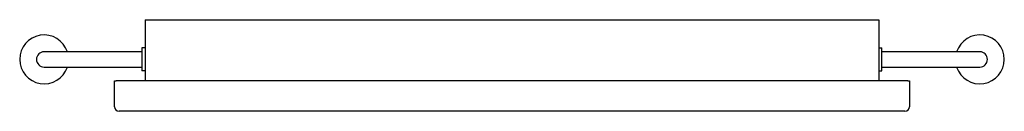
# Model space of a CAD drawing. Header units: metres. Extents: x 1294.896 to 1295.54, y 436.051 to 436.111.
import ezdxf

# ---------------------------------------------------------------- set-up
doc = ezdxf.new("R2010")
doc.units = ezdxf.units.M
doc.layers.add('sanindusa', color=3, linetype='Continuous')

msp = doc.modelspace()

# ---------------------------------------------------------------- linework, layer by layer
at = {"layer": 'sanindusa'}
for p, q in [((1294.97762, 436.11145), (1295.45762, 436.11145)), ((1294.97762, 436.11145), (1294.97762, 436.07145)), ((1295.45762, 436.11145), (1295.45762, 436.07145)), ((1294.97762, 436.09295), (1294.97562, 436.09295)), ((1294.97562, 436.09295), (1294.97562, 436.07795)), ((1295.45762, 436.09295), (1295.45962, 436.09295)), ((1295.45962, 436.07795), (1295.45962, 436.09295)), ((1294.94162, 436.09045), (1294.91162, 436.09045)), ((1294.97562, 436.09045), (1294.94162, 436.09045)), ((1295.49362, 436.09045), (1295.45962, 436.09045)), ((1295.52362, 436.09045), (1295.49362, 436.09045)), ((1294.91162, 436.08045), (1294.94162, 436.08045)), ((1294.94162, 436.08045), (1294.97562, 436.08045)), ((1295.45962, 436.08045), (1295.49362, 436.08045)), ((1295.49362, 436.08045), (1295.52362, 436.08045)), ((1294.97762, 436.07795), (1294.97562, 436.07795)), ((1295.45762, 436.07795), (1295.45962, 436.07795)), ((1294.95762, 436.05445), (1294.95762, 436.07145)), ((1294.95762, 436.07145), (1294.95862, 436.07145)), ((1295.47662, 436.07145), (1294.95862, 436.07145)), ((1295.47662, 436.07145), (1295.47762, 436.07145)), ((1295.47762, 436.07145), (1295.47762, 436.05445)), ((1295.47462, 436.05145), (1294.96062, 436.05145))]:
    msp.add_line(p, q, dxfattribs=at)
for centre, radius, start, end in [((1294.91162, 436.08545), 0.016, 18.20996, 341.79004), ((1294.91162, 436.08545), 0.016, 18.20996, 341.79004), ((1295.52362, 436.08545), 0.016, 198.20996, 161.79004), ((1295.52362, 436.08545), 0.016, 198.20996, 161.79004), ((1294.91162, 436.08545), 0.005, 90, 270), ((1295.52362, 436.08545), 0.005, 270, 90), ((1294.96062, 436.05445), 0.003, 180, 270), ((1295.47462, 436.05445), 0.003, 270, 0)]:
    msp.add_arc(centre, radius, start, end, dxfattribs=at)

doc.saveas('drawing.dxf')
